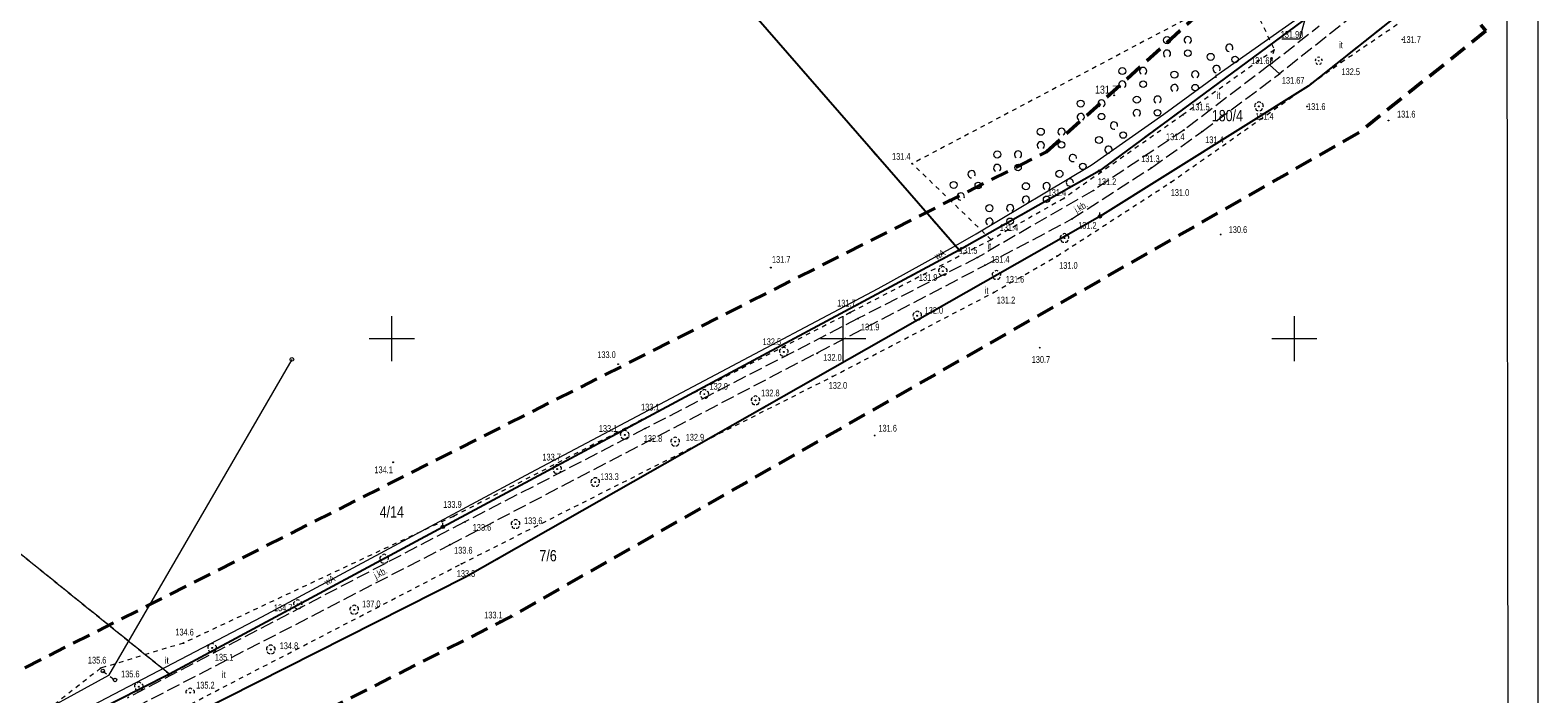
# Model space of a CAD drawing. Header units: metres. Extents: x 6443052 to 6445155, y 6013553 to 6014840.
# Tile 31 of 36: x 6444820 to 6445154, y 6014421 to 6014568. Entities that reach past the tile are written whole.
import ezdxf
from ezdxf.enums import TextEntityAlignment as Align

# ---------------------------------------------------------------- set-up
doc = ezdxf.new("R2010")
doc.units = ezdxf.units.M
doc.header["$MEASUREMENT"] = 0
for name, pattern in [('L_0_03', [2, 1, -1]), ('L_0_06', [4, 3, -1]), ('L_0_0C', [6, 4, -2]), ('L_0_56', [2.1, 1.4, -0.7]), ('L_0_AD', [0])]:
    doc.linetypes.add(name, pattern=pattern)
doc.layers.get('0').update_dxf_attribs({"linetype": 'CONTINUOUS', "lineweight": 18})
for name, color, linetype, lineweight in [('131_Punkt_osnowy_pomiarowej', 7, 'CONTINUOUS', 18), ('202_punkt_graniczny', 7, 'CONTINUOUS', 18), ('203_punkt_graniczny', 7, 'CONTINUOUS', 18), ('211_numer_dzialki_ewidencyjnej', 96, 'CONTINUOUS', 18), ('217_kontur_klasyfikacyjny', 3, 'L_0_06', 18), ('218_kontur_uzytku_gruntowego', 3, 'L_0_06', 18), ('219_dzialka_ewidencyjna', 96, 'CONTINUOUS', 25), ('drzewo_lisciaste', 96, 'CONTINUOUS', 18), ('j_bruk_pomiar', 7, 'L_0_06', 18), ('jezdnia', 7, 'L_0_06', 18), ('luk_G_DRO', 7, 'L_0_56', 18), ('luk_G_SIE_W', 5, 'CONTINUOUS', 18), ('pikieta_naturalna_Atr2', 7, 'CONTINUOUS', 18), ('pikieta_sztuczna_Atr2', 7, 'CONTINUOUS', 18), ('przewod_wodociagowy', 5, 'CONTINUOUS', 18), ('Ramka_wewn_nr_3_i_opis', 7, 'CONTINUOUS', 18), ('rzedna_Atr2', 30, 'CONTINUOUS', 18), ('siatka', 7, 'CONTINUOUS', 18), ('srednie_nap_pomiar', 1, 'L_0_AD', 18), ('uzytek_pomiar', 7, 'L_0_03', 18), ('wys_pomiar', 7, 'CONTINUOUS', 18), ('ZAKRES', 212, 'L_0_0C', 50)]:
    doc.layers.add(name, color=color, linetype=linetype, lineweight=lineweight)
doc.layers.add('ramka_zewn', color=212, linetype='CONTINUOUS', lineweight=18, plot=False)
doc.styles.add('Arial CE', font='Arial CE.ttf')
doc.linetypes.add('L_0_AD_SHX_E', pattern='A,0,-1.2,-2.4,-2.4,-2.4,-2.4,-2.4,[17,STARKOWO_STARKÓWKO.shx,S=0.1,R=0,X=0,Y=0],-2.4,[18,STARKOWO_STARKÓWKO.shx,S=0.1,R=0,X=0,Y=0],-2.4,[19,STARKOWO_STARKÓWKO.shx,S=0.1,R=0,X=0,Y=0],-2.4,-2.4,-1.2', length=24)
doc.linetypes.add('L_0_AD_SHX_S', pattern='A,0,-1.2,-2.4,-2.4,[13,STARKOWO_STARKÓWKO.shx,S=0.1,R=0,X=0,Y=0],-2.4,[14,STARKOWO_STARKÓWKO.shx,S=0.1,R=0,X=0,Y=0],-2.4,[15,STARKOWO_STARKÓWKO.shx,S=0.1,R=0,X=0,Y=0],-2.4,[16,STARKOWO_STARKÓWKO.shx,S=0.1,R=0,X=0,Y=0],-2.4,-2.4,-2.4,-2.4,-1.2', length=24)

msp = doc.modelspace()

# ---------------------------------------------------------------- hatches: boundary and pattern name
at = {"linetype": 'Continuous', "lineweight": 13}
for points in [[(6445123.94, 6014566.23, 1), (6445123.94, 6014566.41, 1)], [(6445094.49, 6014560.62, 1), (6445094.49, 6014560.8, 1)], [(6445110.36, 6014561.18, 1), (6445110.36, 6014561.36, 1)], [(6445096.67, 6014558.62, 1), (6445096.67, 6014558.8, 1)], [(6445060.07, 6014553.85, 1), (6445060.07, 6014554.03, 1)], [(6445092.15, 6014551.41, 1), (6445092.15, 6014551.59, 1)], [(6445102.8, 6014551.37, 1), (6445102.8, 6014551.55, 1)], [(6445075.31, 6014549.53, 1), (6445075.31, 6014549.71, 1)], [(6445120.84, 6014548.27, 1), (6445120.84, 6014548.45, 1)], [(6445075.52, 6014546.16, 1), (6445075.52, 6014546.34, 1)], [(6445079.54, 6014545.84, 1), (6445079.54, 6014546.02, 1)], [(6445015.3, 6014538.71, 1), (6445015.3, 6014538.89, 1)], [(6445068.3, 6014537.81, 1), (6445068.3, 6014537.99, 1)], [(6445072.61, 6014534.57, 1), (6445072.61, 6014534.75, 1)], [(6445048.87, 6014530.99, 1), (6445048.87, 6014531.17, 1)], [(6445055.46, 6014532.76, 1), (6445055.46, 6014532.94, 1)], [(6445050.69, 6014526.44, 1), (6445050.69, 6014526.62, 1)], [(6445032.79, 6014521.84, 1), (6445032.79, 6014522.02, 1)], [(6445083.66, 6014522.98, 1), (6445083.66, 6014523.16, 1)], [(6445029.75, 6014517.89, 1), (6445029.75, 6014518.07, 1)], [(6445047.43, 6014518.22, 1), (6445047.43, 6014518.4, 1)], [(6444983.97, 6014515.65, 1), (6444983.97, 6014515.83, 1)], [(6445022.09, 6014514.86, 1), (6445022.09, 6014515.04, 1)], [(6445031.44, 6014516.2, 1), (6445031.44, 6014516.38, 1)], [(6445033.98, 6014514.02, 1), (6445033.98, 6014514.2, 1)], [(6445033.43, 6014510.17, 1), (6445033.43, 6014510.35, 1)], [(6445001.54, 6014505.67, 1), (6445001.54, 6014505.85, 1)], [(6445003.25, 6014504.33, 1), (6445003.25, 6014504.51, 1)], [(6445016.43, 6014504.98, 1), (6445016.43, 6014505.16, 1)], [(6445043.55, 6014497.89, 1), (6445043.55, 6014498.07, 1)], [(6444950.16, 6014494.23, 1), (6444950.16, 6014494.41, 1)], [(6444986.84, 6014496.95, 1), (6444986.84, 6014497.13, 1)], [(6444994.26, 6014496.63, 1), (6444994.26, 6014496.81, 1)], [(6444997.62, 6014491.49, 1), (6444997.62, 6014491.67, 1)], [(6444969.24, 6014487.59, 1), (6444969.24, 6014487.77, 1)], [(6444980.57, 6014486.2, 1), (6444980.57, 6014486.38, 1)], [(6444955.46, 6014481.94, 1), (6444955.46, 6014482.12, 1)], [(6444951.59, 6014478.54, 1), (6444951.59, 6014478.72, 1)], [(6444956.13, 6014479.96, 1), (6444956.13, 6014480.14, 1)], [(6445006.99, 6014478.41, 1), (6445006.99, 6014478.59, 1)], [(6444962.79, 6014477.05, 1), (6444962.79, 6014477.23, 1)], [(6444900.3, 6014472.48, 1), (6444900.3, 6014472.66, 1)], [(6444936.63, 6014470.97, 1), (6444936.63, 6014471.15, 1)], [(6444945.08, 6014468.06, 1), (6444945.08, 6014468.24, 1)], [(6444913.64, 6014460.48, 1), (6444913.64, 6014460.66, 1)], [(6444916.19, 6014459.24, 1), (6444916.19, 6014459.42, 1)], [(6444927.41, 6014458.75, 1), (6444927.41, 6014458.93, 1)], [(6444912.84, 6014454.19, 1), (6444912.84, 6014454.37, 1)], [(6444915.44, 6014449.96, 1), (6444915.44, 6014450.14, 1)], [(6444879.17, 6014440.98, 1), (6444879.17, 6014441.16, 1)], [(6444891.66, 6014439.76, 1), (6444891.66, 6014439.94, 1)], [(6444924.01, 6014437.26, 1), (6444924.01, 6014437.44, 1)], [(6444853.82, 6014432.38, 1), (6444853.82, 6014432.56, 1)], [(6444860.19, 6014431.29, 1), (6444860.19, 6014431.47, 1)], [(6444873.16, 6014430.94, 1), (6444873.16, 6014431.12, 1)], [(6444835.46, 6014426.8, 1), (6444835.46, 6014426.98, 1)], [(6444838.64, 6014424.2, 1), (6444838.64, 6014424.38, 1)], [(6444855.29, 6014421.38, 1), (6444855.29, 6014421.56, 1)]]:
    msp.add_hatch(color=0, dxfattribs=at).paths.add_polyline_path(points)
at = {"linetype": 'Continuous', "lineweight": 18}
for points in [[(6445092.15, 6014551.4, 1), (6445092.15, 6014551.6, 1)], [(6445049.04, 6014522.19, 1), (6445049.04, 6014522.39, 1)], [(6445022.09, 6014514.85, 1), (6445022.09, 6014515.05, 1)], [(6445033.98, 6014514.01, 1), (6445033.98, 6014514.21, 1)], [(6445016.43, 6014504.97, 1), (6445016.43, 6014505.17, 1)], [(6444986.84, 6014496.94, 1), (6444986.84, 6014497.14, 1)], [(6444969.24, 6014487.58, 1), (6444969.24, 6014487.78, 1)], [(6444980.57, 6014486.19, 1), (6444980.57, 6014486.39, 1)], [(6444951.59, 6014478.53, 1), (6444951.59, 6014478.73, 1)], [(6444962.79, 6014477.04, 1), (6444962.79, 6014477.24, 1)], [(6444936.63, 6014470.96, 1), (6444936.63, 6014471.16, 1)], [(6444945.08, 6014468.05, 1), (6444945.08, 6014468.25, 1)], [(6444927.41, 6014458.74, 1), (6444927.41, 6014458.94, 1)], [(6444898.29, 6014451.05, 1), (6444898.29, 6014451.25, 1)], [(6444879.17, 6014440.97, 1), (6444879.17, 6014441.17, 1)], [(6444891.66, 6014439.75, 1), (6444891.66, 6014439.95, 1)], [(6444860.19, 6014431.28, 1), (6444860.19, 6014431.48, 1)], [(6444873.16, 6014430.93, 1), (6444873.16, 6014431.13, 1)], [(6444843.94, 6014422.69, 1), (6444843.94, 6014422.89, 1)], [(6444855.29, 6014421.37, 1), (6444855.29, 6014421.57, 1)]]:
    msp.add_hatch(color=0, dxfattribs=at).paths.add_polyline_path(points)
at = {"layer": '203_punkt_graniczny', "linetype": 'Continuous', "lineweight": 18}
for points in [[(6445103.07, 6014555.92, 1), (6445103.07, 6014556.01, 1)], [(6444916.31, 6014447.04, 1), (6444916.31, 6014447.12, 1)], [(6444850.73, 6014425.51, 1), (6444850.73, 6014425.61, 1)]]:
    msp.add_hatch(color=256, dxfattribs=at).paths.add_polyline_path(points)
at = {"layer": 'drzewo_lisciaste', "linetype": 'Continuous', "lineweight": 18}
msp.add_hatch(color=256, dxfattribs=at).paths.add_polyline_path([(6445105.39, 6014561.56, 1), (6445105.39, 6014561.66, 1)])

# ---------------------------------------------------------------- linework, layer by layer
at = {"color": 0, "linetype": 'Continuous', "lineweight": 13, "flags": 128}
msp.add_lwpolyline([(6445082.57, 6014558.53), (6445082.57, 6014557.83)], dxfattribs=at)
at = {"color": 0, "linetype": 'Continuous', "lineweight": 18}
for centre, radius in [((6445071.77, 6014566.2), 0.781), ((6445076.37, 6014563.3), 0.721), ((6445081.44, 6014562.48), 0.781), ((6445086.84, 6014561.89), 0.721), ((6445061.87, 6014559.33), 0.781), ((6445073.42, 6014558.55), 0.781), ((6445066.47, 6014556.43), 0.721), ((6445078.02, 6014555.65), 0.721), ((6445052.65, 6014552.12), 0.781), ((6445065.08, 6014552.99), 0.781), ((6445069.68, 6014550.09), 0.721), ((6445092.15, 6014551.5), 0.1), ((6445057.25, 6014549.22), 0.721), ((6445043.79, 6014545.87), 0.781), ((6445056.71, 6014544.04), 0.781), ((6445062.04, 6014545.15), 0.721), ((6445034.15, 6014540.83), 0.781), ((6445048.39, 6014542.97), 0.721), ((6445038.75, 6014537.93), 0.721), ((6445053.11, 6014538.2), 0.721), ((6445024.51, 6014534.08), 0.781), ((6445029.95, 6014533.96), 0.721), ((6445040.49, 6014533.79), 0.781), ((6445047.93, 6014536.54), 0.781), ((6445045.09, 6014530.89), 0.721), ((6445032.41, 6014528.92), 0.781), ((6445037.01, 6014526.02), 0.721), ((6445049.04, 6014522.29), 0.1), ((6445022.09, 6014514.95), 0.1), ((6445033.98, 6014514.11), 0.1), ((6445016.43, 6014505.07), 0.1), ((6444986.84, 6014497.04), 0.1), ((6444969.24, 6014487.68), 0.1), ((6444980.57, 6014486.29), 0.1), ((6444951.59, 6014478.63), 0.1), ((6444962.79, 6014477.14), 0.1), ((6444936.63, 6014471.06), 0.1), ((6444945.08, 6014468.15), 0.1), ((6444927.41, 6014458.84), 0.1), ((6444898.29, 6014451.15), 0.1), ((6444879.17, 6014441.07), 0.1), ((6444891.66, 6014439.85), 0.1), ((6444860.19, 6014431.38), 0.1), ((6444873.16, 6014431.03), 0.1), ((6444843.94, 6014422.79), 0.1), ((6444855.29, 6014421.47), 0.1)]:
    msp.add_circle(centre, radius, dxfattribs=at)
at = {"color": 0, "linetype": 'Continuous', "lineweight": 13}
for centre in [(6445123.94, 6014566.32), (6445094.49, 6014560.71), (6445110.36, 6014561.27), (6445096.67, 6014558.71), (6445060.07, 6014553.94), (6445092.15, 6014551.5), (6445102.8, 6014551.46), (6445075.31, 6014549.62), (6445120.84, 6014548.36), (6445075.52, 6014546.25), (6445079.54, 6014545.93), (6445015.3, 6014538.8), (6445068.3, 6014537.9), (6445072.61, 6014534.66), (6445048.87, 6014531.08), (6445055.46, 6014532.85), (6445050.69, 6014526.53), (6445032.79, 6014521.93), (6445083.66, 6014523.07), (6445029.75, 6014517.98), (6445047.43, 6014518.31), (6444983.97, 6014515.74), (6445022.09, 6014514.95), (6445031.44, 6014516.29), (6445033.98, 6014514.11), (6445033.43, 6014510.26), (6445001.54, 6014505.76), (6445003.25, 6014504.42), (6445016.43, 6014505.07), (6445043.55, 6014497.98), (6444950.16, 6014494.32), (6444986.84, 6014497.04), (6444994.26, 6014496.72), (6444997.62, 6014491.58), (6444969.24, 6014487.68), (6444980.57, 6014486.29), (6444955.46, 6014482.03), (6444951.59, 6014478.63), (6444956.13, 6014480.05), (6445006.99, 6014478.5), (6444962.79, 6014477.14), (6444900.3, 6014472.57), (6444936.63, 6014471.06), (6444945.08, 6014468.15), (6444913.64, 6014460.57), (6444916.19, 6014459.33), (6444927.41, 6014458.84), (6444912.84, 6014454.28), (6444915.44, 6014450.05), (6444879.17, 6014441.07), (6444891.66, 6014439.85), (6444924.01, 6014437.35), (6444853.82, 6014432.47), (6444860.19, 6014431.38), (6444873.16, 6014431.03), (6444835.46, 6014426.89), (6444838.64, 6014424.29), (6444855.29, 6014421.47)]:
    msp.add_circle(centre, 0.0906, dxfattribs=at)
at = {"color": 0, "linetype": 'Continuous', "lineweight": 18}
for centre, radius, start, end in [((6445076.37, 6014566.2), 0.8, 299.7449, 240.2551), ((6445085.57, 6014564.49), 0.8, 325.7449, 266.2551), ((6445071.77, 6014563.2), 0.8, 305.5377, 240.2551), ((6445066.47, 6014559.33), 0.8, 299.7449, 240.2551), ((6445078.02, 6014558.55), 0.8, 299.7449, 240.2551), ((6445082.75, 6014559.78), 0.8, 331.5377, 266.2551), ((6445061.87, 6014556.33), 0.8, 305.5377, 240.2551), ((6445073.42, 6014555.55), 0.8, 305.5377, 240.2551), ((6445057.25, 6014552.12), 0.8, 299.7449, 240.2551), ((6445065.08, 6014549.99), 0.8, 305.5377, 240.2551), ((6445069.68, 6014552.99), 0.8, 299.7449, 240.2551), ((6445091.67, 6014551.66), 0.49, 110.2826, 214.3302), ((6445091.86, 6014551.09), 0.5, 181.1458, 285.1541), ((6445092.15, 6014552), 0.5, 38.4802, 141.5198), ((6445092.44, 6014551.09), 0.5, 254.8459, 358.8542), ((6445092.63, 6014551.66), 0.49, 325.6698, 69.7174), ((6445052.65, 6014549.12), 0.8, 305.5377, 240.2551), ((6445060.02, 6014547.24), 0.8, 343.7449, 284.2551), ((6445048.39, 6014545.87), 0.8, 299.7449, 240.2551), ((6445038.75, 6014540.83), 0.8, 299.7449, 240.2551), ((6445043.79, 6014542.87), 0.8, 305.5377, 240.2551), ((6445050.89, 6014540.06), 0.8, 349.7449, 290.2551), ((6445058.8, 6014541.88), 0.8, 349.5377, 284.2551), ((6445034.15, 6014537.83), 0.8, 305.5377, 240.2551), ((6445028.45, 6014536.45), 0.8, 330.7449, 271.2551), ((6445045.09, 6014533.79), 0.8, 299.7449, 240.2551), ((6445050.23, 6014534.61), 0.8, 355.5377, 290.2551), ((6445026.06, 6014531.51), 0.8, 336.5377, 271.2551), ((6445040.49, 6014530.79), 0.8, 305.5377, 240.2551), ((6445037.01, 6014528.92), 0.8, 299.7449, 240.2551), ((6445032.41, 6014525.92), 0.8, 305.5377, 240.2551), ((6445048.56, 6014522.45), 0.49, 110.2826, 214.3302), ((6445048.75, 6014521.88), 0.5, 181.1458, 285.1541), ((6445049.04, 6014522.79), 0.5, 38.4802, 141.5198), ((6445049.33, 6014521.88), 0.5, 254.8459, 358.8542), ((6445049.52, 6014522.45), 0.49, 325.6698, 69.7174), ((6445021.61, 6014515.11), 0.49, 110.2826, 214.3302), ((6445021.8, 6014514.54), 0.5, 181.1458, 285.1541), ((6445022.09, 6014515.45), 0.5, 38.4802, 141.5198), ((6445022.38, 6014514.54), 0.5, 254.8459, 358.8542), ((6445022.57, 6014515.11), 0.49, 325.6698, 69.7174), ((6445033.5, 6014514.27), 0.49, 110.2826, 214.3302), ((6445033.98, 6014514.61), 0.5, 38.4802, 141.5198), ((6445034.46, 6014514.27), 0.49, 325.6698, 69.7174), ((6445033.69, 6014513.7), 0.5, 181.1458, 285.1541), ((6445034.27, 6014513.7), 0.5, 254.8459, 358.8542), ((6445015.95, 6014505.23), 0.49, 110.2826, 214.3302), ((6445016.14, 6014504.66), 0.5, 181.1458, 285.1541), ((6445016.43, 6014505.57), 0.5, 38.4802, 141.5198), ((6445016.72, 6014504.66), 0.5, 254.8459, 358.8542), ((6445016.91, 6014505.23), 0.49, 325.6698, 69.7174), ((6444986.36, 6014497.2), 0.49, 110.2826, 214.3302), ((6444986.84, 6014497.54), 0.5, 38.4802, 141.5198), ((6444987.32, 6014497.2), 0.49, 325.6698, 69.7174), ((6444986.55, 6014496.63), 0.5, 181.1458, 285.1541), ((6444987.13, 6014496.63), 0.5, 254.8459, 358.8542), ((6444968.76, 6014487.84), 0.49, 110.2826, 214.3302), ((6444969.24, 6014488.18), 0.5, 38.4802, 141.5198), ((6444969.72, 6014487.84), 0.49, 325.6698, 69.7174), ((6444968.95, 6014487.27), 0.5, 181.1458, 285.1541), ((6444969.53, 6014487.27), 0.5, 254.8459, 358.8542), ((6444980.09, 6014486.45), 0.49, 110.2826, 214.3302), ((6444980.28, 6014485.88), 0.5, 181.1458, 285.1541), ((6444980.57, 6014486.79), 0.5, 38.4802, 141.5198), ((6444980.86, 6014485.88), 0.5, 254.8459, 358.8542), ((6444981.05, 6014486.45), 0.49, 325.6698, 69.7174), ((6444951.11, 6014478.79), 0.49, 110.2826, 214.3302), ((6444951.3, 6014478.22), 0.5, 181.1458, 285.1541), ((6444951.59, 6014479.13), 0.5, 38.4802, 141.5198), ((6444951.88, 6014478.22), 0.5, 254.8459, 358.8542), ((6444952.07, 6014478.79), 0.49, 325.6698, 69.7174), ((6444962.31, 6014477.3), 0.49, 110.2826, 214.3302), ((6444962.79, 6014477.64), 0.5, 38.4802, 141.5198), ((6444963.27, 6014477.3), 0.49, 325.6698, 69.7174), ((6444962.5, 6014476.73), 0.5, 181.1458, 285.1541), ((6444963.08, 6014476.73), 0.5, 254.8459, 358.8542), ((6444936.15, 6014471.22), 0.49, 110.2826, 214.3302), ((6444936.34, 6014470.65), 0.5, 181.1458, 285.1541), ((6444936.63, 6014471.56), 0.5, 38.4802, 141.5198), ((6444936.92, 6014470.65), 0.5, 254.8459, 358.8542), ((6444937.11, 6014471.22), 0.49, 325.6698, 69.7174), ((6444944.6, 6014468.31), 0.49, 110.2826, 214.3302), ((6444944.79, 6014467.74), 0.5, 181.1458, 285.1541), ((6444945.08, 6014468.65), 0.5, 38.4802, 141.5198), ((6444945.37, 6014467.74), 0.5, 254.8459, 358.8542), ((6444945.56, 6014468.31), 0.49, 325.6698, 69.7174), ((6444926.93, 6014459), 0.49, 110.2826, 214.3302), ((6444927.12, 6014458.43), 0.5, 181.1458, 285.1541), ((6444927.41, 6014459.34), 0.5, 38.4802, 141.5198), ((6444927.7, 6014458.43), 0.5, 254.8459, 358.8542), ((6444927.89, 6014459), 0.49, 325.6698, 69.7174), ((6444897.81, 6014451.31), 0.49, 110.2826, 214.3302), ((6444898, 6014450.74), 0.5, 181.1458, 285.1541), ((6444898.29, 6014451.65), 0.5, 38.4802, 141.5198), ((6444898.58, 6014450.74), 0.5, 254.8459, 358.8542), ((6444898.77, 6014451.31), 0.49, 325.6698, 69.7174), ((6444878.69, 6014441.23), 0.49, 110.2826, 214.3302), ((6444878.88, 6014440.66), 0.5, 181.1458, 285.1541), ((6444879.17, 6014441.57), 0.5, 38.4802, 141.5198), ((6444879.46, 6014440.66), 0.5, 254.8459, 358.8542), ((6444879.65, 6014441.23), 0.49, 325.6698, 69.7174), ((6444891.66, 6014440.35), 0.5, 38.4802, 141.5198), ((6444891.18, 6014440.01), 0.49, 110.2826, 214.3302), ((6444891.37, 6014439.44), 0.5, 181.1458, 285.1541), ((6444891.95, 6014439.44), 0.5, 254.8459, 358.8542), ((6444892.14, 6014440.01), 0.49, 325.6698, 69.7174), ((6444859.71, 6014431.54), 0.49, 110.2826, 214.3302), ((6444859.9, 6014430.97), 0.5, 181.1458, 285.1541), ((6444860.19, 6014431.88), 0.5, 38.4802, 141.5198), ((6444860.48, 6014430.97), 0.5, 254.8459, 358.8542), ((6444860.67, 6014431.54), 0.49, 325.6698, 69.7174), ((6444872.68, 6014431.19), 0.49, 110.2826, 214.3302), ((6444872.87, 6014430.62), 0.5, 181.1458, 285.1541), ((6444873.16, 6014431.53), 0.5, 38.4802, 141.5198), ((6444873.45, 6014430.62), 0.5, 254.8459, 358.8542), ((6444873.64, 6014431.19), 0.49, 325.6698, 69.7174), ((6444843.46, 6014422.95), 0.49, 110.2826, 214.3302), ((6444843.65, 6014422.38), 0.5, 181.1458, 285.1541), ((6444843.94, 6014423.29), 0.5, 38.4802, 141.5198), ((6444844.23, 6014422.38), 0.5, 254.8459, 358.8542), ((6444844.42, 6014422.95), 0.49, 325.6698, 69.7174), ((6444854.81, 6014421.63), 0.49, 110.2826, 214.3302), ((6444855.29, 6014421.97), 0.5, 38.4802, 141.5198), ((6444855.77, 6014421.63), 0.49, 325.6698, 69.7174)]:
    msp.add_arc(centre, radius, start, end, dxfattribs=at)
at = {"layer": '131_Punkt_osnowy_pomiarowej', "linetype": 'Continuous', "lineweight": 18}
for p, q in [((6445056.9, 6014527.49), (6445056.9, 6014527.99)), ((6444911.29, 6014458.61), (6444911.29, 6014459.11))]:
    msp.add_line(p, q, dxfattribs=at)
at = {"layer": '131_Punkt_osnowy_pomiarowej', "lineweight": 18}
for centre in [(6445056.9, 6014527.11), (6444911.29, 6014458.23)]:
    msp.add_circle(centre, 0.375, dxfattribs=at)
at = {"layer": '202_punkt_graniczny', "lineweight": 18}
for centre in [(6445056.78, 6014537.19), (6445056.88, 6014527.09), (6445025.73, 6014519.58), (6444911.27, 6014458.21)]:
    msp.add_circle(centre, 0.25, dxfattribs=at)
at = {"layer": '203_punkt_graniczny', "lineweight": 18}
for centre in [(6445103.07, 6014555.97), (6444916.31, 6014447.08), (6444850.73, 6014425.56)]:
    msp.add_circle(centre, 0.045, dxfattribs=at)
at = {"layer": '217_kontur_klasyfikacyjny', "lineweight": 18}
for p, q in [((6444946.67, 6014610.45), (6445025.73, 6014519.58)), ((6445025.73, 6014519.58), (6444946.67, 6014610.45)), ((6445142.15, 6014587.14), (6445103.07, 6014555.97)), ((6445056.78, 6014537.19), (6445103.37, 6014571.58)), ((6445103.07, 6014555.97), (6445056.88, 6014527.09)), ((6445025.73, 6014519.58), (6445056.78, 6014537.19)), ((6445056.88, 6014527.09), (6444916.31, 6014447.08)), ((6444911.27, 6014458.21), (6445025.73, 6014519.58)), ((6444850.73, 6014425.56), (6444911.27, 6014458.21))]:
    msp.add_line(p, q, dxfattribs=at)
at = {"layer": '218_kontur_uzytku_gruntowego', "lineweight": 18}
for p, q in [((6444946.67, 6014610.45), (6445025.73, 6014519.58)), ((6445025.73, 6014519.58), (6444946.67, 6014610.45)), ((6445103.07, 6014555.97), (6445142.15, 6014587.14)), ((6445142.15, 6014587.14), (6445103.07, 6014555.97)), ((6445103.37, 6014571.58), (6445056.78, 6014537.19)), ((6445056.78, 6014537.19), (6445103.37, 6014571.58)), ((6445056.88, 6014527.09), (6445103.07, 6014555.97)), ((6445103.07, 6014555.97), (6445056.88, 6014527.09)), ((6445056.78, 6014537.19), (6445025.73, 6014519.58)), ((6445025.73, 6014519.58), (6445056.78, 6014537.19)), ((6444916.31, 6014447.08), (6445056.88, 6014527.09)), ((6445056.88, 6014527.09), (6444916.31, 6014447.08)), ((6445025.73, 6014519.58), (6444911.27, 6014458.21)), ((6444911.27, 6014458.21), (6445025.73, 6014519.58)), ((6444911.27, 6014458.21), (6444850.73, 6014425.56)), ((6444850.73, 6014425.56), (6444911.27, 6014458.21))]:
    msp.add_line(p, q, dxfattribs=at)
at = {"layer": '219_dzialka_ewidencyjna', "linetype": 'Continuous', "lineweight": 25}
for p, q in [((6445025.73, 6014519.58), (6444946.67, 6014610.45)), ((6445142.15, 6014587.14), (6445103.07, 6014555.97)), ((6445103.37, 6014571.58), (6445056.78, 6014537.19)), ((6445103.07, 6014555.97), (6445056.88, 6014527.09)), ((6445056.78, 6014537.19), (6445025.73, 6014519.58)), ((6445056.88, 6014527.09), (6444916.31, 6014447.08)), ((6445025.73, 6014519.58), (6444911.27, 6014458.21)), ((6444911.27, 6014458.21), (6444850.73, 6014425.56))]:
    msp.add_line(p, q, dxfattribs=at)
at = {"layer": 'drzewo_lisciaste', "lineweight": 18}
msp.add_circle((6445105.39, 6014561.61), 0.05, dxfattribs=at)
for centre, start, end in [((6445105.01, 6014561.73), 121.308, 202.548), ((6445105.15, 6014561.29), 193.221, 274.871), ((6445105.39, 6014562.01), 49.272, 130.728), ((6445105.62, 6014561.29), 265.129, 346.779), ((6445105.77, 6014561.73), 337.452, 58.692)]:
    msp.add_arc(centre, 0.4, start, end, dxfattribs=at)
at = {"layer": 'j_bruk_pomiar', "lineweight": 18}
for p, q in [((6445094.49, 6014560.71), (6445075.52, 6014546.25)), ((6445079.54, 6014545.93), (6445096.67, 6014558.71)), ((6445075.52, 6014546.25), (6445055.46, 6014532.85)), ((6445068.3, 6014537.9), (6445079.54, 6014545.93)), ((6445050.69, 6014526.53), (6445068.3, 6014537.9)), ((6445055.46, 6014532.85), (6445029.75, 6014517.98)), ((6445031.44, 6014516.29), (6445050.69, 6014526.53)), ((6445029.75, 6014517.98), (6445003.25, 6014504.42)), ((6444912.84, 6014454.28), (6445031.44, 6014516.29)), ((6445003.25, 6014504.42), (6444956.13, 6014480.05)), ((6444956.13, 6014480.05), (6444916.19, 6014459.33)), ((6444916.19, 6014459.33), (6444841.4, 6014420.28)), ((6444843.17, 6014418.25), (6444912.84, 6014454.28))]:
    msp.add_line(p, q, dxfattribs=at)
at = {"layer": 'jezdnia', "lineweight": 18}
for p, q in [((6445116.42, 6014574.35), (6445096.67, 6014558.71)), ((6445094.49, 6014560.71), (6445105.48, 6014569.33)), ((6445096.67, 6014558.71), (6445094.49, 6014560.71))]:
    msp.add_line(p, q, dxfattribs=at)
at = {"layer": 'luk_G_SIE_W', "linetype": 'Continuous', "lineweight": 18}
for p, q in [((6445071.09, 6014549.78), (6445082.57, 6014558.18)), ((6445054.99, 6014538.49), (6445071.09, 6014549.78)), ((6445029.49, 6014523.26), (6445054.99, 6014538.49)), ((6445024.42, 6014520.32), (6445029.49, 6014523.26)), ((6445007.73, 6014511.13), (6445024.42, 6014520.32)), ((6444930.82, 6014470.32), (6445007.73, 6014511.13)), ((6444871.2, 6014438.3), (6444930.82, 6014470.32))]:
    msp.add_line(p, q, dxfattribs=at)
at = {"layer": 'przewod_wodociagowy', "linetype": 'Continuous', "lineweight": 18}
msp.add_line((6445101.99, 6014571.9), (6445082.57, 6014558.18), dxfattribs=at)
at = {"layer": 'Ramka_wewn_nr_3_i_opis', "linetype": 'Continuous', "lineweight": 18}
msp.add_line((6445146.7, 6014832.3), (6445147.47, 6014257.9), dxfattribs=at)
at = {"layer": 'ramka_zewn', "linetype": 'Continuous', "lineweight": 13}
msp.add_line((6445153.95, 6014838.96), (6445153.95, 6014250.91), dxfattribs=at)
at = {"layer": 'rzedna_Atr2', "color": 7, "linetype": 'Continuous', "lineweight": 18}
for p, q in [((6445102.28, 6014570.8), (6445101.16, 6014566.44)), ((6445101.16, 6014566.44), (6445097.23, 6014566.42))]:
    msp.add_line(p, q, dxfattribs=at)
at = {"layer": 'siatka', "color": 7, "linetype": 'Continuous', "lineweight": 13}
for p, q in [((6444900, 6014495), (6444900, 6014505)), ((6445000, 6014495), (6445000, 6014505)), ((6445100, 6014495), (6445100, 6014505)), ((6444895, 6014500), (6444905, 6014500)), ((6444995, 6014500), (6445005, 6014500)), ((6445095, 6014500), (6445105, 6014500))]:
    msp.add_line(p, q, dxfattribs=at)
at = {"layer": 'uzytek_pomiar', "lineweight": 18}
for p, q in [((6445088.02, 6014579.8), (6445095.56, 6014564.05)), ((6445075.5, 6014570.6), (6445015.3, 6014538.8)), ((6445110.36, 6014561.27), (6445123.42, 6014570.15)), ((6445072.61, 6014534.66), (6445110.36, 6014561.27)), ((6445095.56, 6014564.05), (6445075.31, 6014549.62)), ((6445095.48, 6014564.1), (6445094.49, 6014560.71)), ((6445075.31, 6014549.62), (6445048.87, 6014531.08)), ((6445032.79, 6014521.93), (6445015.3, 6014538.8)), ((6445047.43, 6014518.31), (6445072.61, 6014534.66)), ((6445048.87, 6014531.08), (6445032.79, 6014521.93)), ((6445032.79, 6014521.93), (6445001.54, 6014505.76)), ((6445033.43, 6014510.26), (6445047.43, 6014518.31)), ((6444997.62, 6014491.58), (6445033.43, 6014510.26)), ((6445001.54, 6014505.76), (6444955.46, 6014482.03)), ((6444915.44, 6014450.05), (6444997.62, 6014491.58)), ((6444955.46, 6014482.03), (6444913.64, 6014460.57)), ((6444913.64, 6014460.57), (6444853.82, 6014432.47)), ((6444844.88, 6014413.47), (6444915.44, 6014450.05))]:
    msp.add_line(p, q, dxfattribs=at)
at = {"layer": 'ZAKRES', "lineweight": 50}
for p, q in [((6445084.59, 6014639.49), (6445142.45, 6014568.23)), ((6445045.08, 6014541.42), (6445083.18, 6014575.99)), ((6445142.45, 6014568.23), (6445114.23, 6014545.65)), ((6445114.23, 6014545.65), (6444926.55, 6014438.41))]:
    msp.add_line(p, q, dxfattribs=at)

# ---------------------------------------------------------------- texts
at = {"layer": '211_numer_dzialki_ewidencyjnej', "style": 'Arial CE', "width": 0.79}
for s, p in [('180/4', (6445081.7, 6014550.7)), ('4/14', (6444897.3, 6014462.8)), ('7/6', (6444932.7, 6014453.1))]:
    msp.add_text(s, height=2.5, dxfattribs=at).set_placement(p, align=Align.TOP_LEFT)
at = {"layer": 'luk_G_DRO', "style": 'Arial CE', "width": 0.78}
for rotation, p in [(30.4, (6445051, 6014529.1)), (27.4, (6444895.8, 6014448))]:
    msp.add_text('j.kb.', height=1.5, rotation=rotation, dxfattribs=at).set_placement(p, align=Align.TOP_LEFT)
at = {"layer": 'luk_G_SIE_W', "style": 'Arial CE', "width": 0.78}
for rotation, p in [(30.7, (6445020.06, 6014518.7)), (30.1, (6444884.85, 6014446.5))]:
    msp.add_text('wA', height=1.5, rotation=rotation, dxfattribs=at).set_placement(p, align=Align.TOP_LEFT)
at = {"layer": 'pikieta_naturalna_Atr2', "style": 'Arial CE', "width": 0.78}
for s, p in [('131.7', (6445123.94, 6014567.07)), ('131.6', (6445102.8, 6014552.21))]:
    msp.add_text(s, height=1.5, dxfattribs=at).set_placement(p, align=Align.TOP_LEFT)
at = {"layer": 'pikieta_sztuczna_Atr2', "style": 'Arial CE', "width": 0.78}
for s, p in [('131.68', (6445090.39, 6014562.41)), ('131.67', (6445097.23, 6014558.02))]:
    msp.add_text(s, height=1.5, dxfattribs=at).set_placement(p, align=Align.TOP_LEFT)
at = {"layer": 'rzedna_Atr2', "color": 7, "style": 'Arial CE', "width": 0.78}
msp.add_text('131.90', height=1.5, dxfattribs=at).set_placement((6445096.97, 6014568.21), align=Align.TOP_LEFT)
at = {"layer": 'uzytek_pomiar', "style": 'Arial CE'}
for width, p in [(0.78, (6445109.91, 6014565.9)), (0.78, (6445082.77, 6014554.67)), (0.78, (6445031.96, 6014521.26)), (0.78, (6445031.4, 6014511.44)), (0.83, (6444849.68, 6014429.37)), (0.83, (6444862.31, 6014426.24))]:
    msp.add_text('it', height=1.5, dxfattribs=dict(at, width=width)).set_placement(p, align=Align.TOP_LEFT)
at = {"layer": 'wys_pomiar', "style": 'Arial CE', "width": 0.78}
for s, height, p in [('132.5', 1.5, (6445110.44, 6014559.94)), ('131.7', 1.8, (6445055.82, 6014556.11)), ('131.5', 1.5, (6445077.15, 6014552.12)), ('131.4', 1.5, (6445091.32, 6014550.05)), ('131.6', 1.5, (6445122.74, 6014550.52)), ('131.4', 1.5, (6445071.54, 6014545.51)), ('131.4', 1.5, (6445080.23, 6014544.84)), ('131.4', 1.5, (6445010.84, 6014541.16)), ('131.3', 1.5, (6445066.05, 6014540.63)), ('131.2', 1.5, (6445056.43, 6014535.55)), ('131.4', 1.5, (6445045.33, 6014533.14)), ('131.0', 1.5, (6445072.6, 6014533.14)), ('131.4', 1.5, (6445034.7, 6014525.39)), ('131.2', 1.5, (6445052.08, 6014525.86)), ('130.6', 1.5, (6445085.44, 6014524.92)), ('131.7', 1.5, (6444984.23, 6014518.3)), ('131.5', 1.5, (6445025.68, 6014520.31)), ('131.4', 1.5, (6445032.77, 6014518.31)), ('131.9', 1.5, (6445016.79, 6014514.3)), ('131.0', 1.5, (6445047.87, 6014516.97)), ('131.6', 1.5, (6445036.04, 6014513.9)), ('131.7', 1.5, (6444998.67, 6014508.61)), ('131.2', 1.5, (6445034.04, 6014509.28)), ('132.0', 1.5, (6445018.06, 6014507.01)), ('131.9', 1.5, (6445003.95, 6014503.33)), ('132.5', 1.5, (6444982.16, 6014500.06)), ('133.0', 1.5, (6444945.52, 6014497.18)), ('132.0', 1.5, (6444995.59, 6014496.58)), ('130.7', 1.5, (6445041.79, 6014496.11)), ('132.9', 1.5, (6444970.39, 6014490.16)), ('132.8', 1.5, (6444981.82, 6014488.69)), ('132.0', 1.5, (6444996.8, 6014490.36)), ('133.1', 1.5, (6444955.22, 6014485.55)), ('133.1', 1.5, (6444945.86, 6014480.81)), ('131.6', 1.5, (6445007.82, 6014480.87)), ('132.8', 1.5, (6444955.82, 6014478.6)), ('132.9', 1.5, (6444965.11, 6014478.87)), ('133.7', 1.5, (6444933.36, 6014474.46)), ('134.1', 1.5, (6444896.13, 6014471.65)), ('133.3', 1.5, (6444946.19, 6014470.12)), ('133.9', 1.5, (6444911.37, 6014463.96)), ('133.6', 1.5, (6444917.92, 6014458.88)), ('133.6', 1.5, (6444929.28, 6014460.35)), ('133.6', 1.5, (6444913.78, 6014453.81)), ('133.3', 1.5, (6444914.38, 6014448.66)), ('134.7', 1.5, (6444873.87, 6014441.04)), ('137.0', 1.5, (6444893.39, 6014441.91)), ('133.1', 1.5, (6444920.46, 6014439.43)), ('134.6', 1.5, (6444852.02, 6014435.65)), ('134.8', 1.5, (6444875.14, 6014432.62)), ('135.6', 1.5, (6444832.64, 6014429.43)), ('135.1', 1.5, (6444860.77, 6014430.08)), ('135.6', 1.5, (6444839.99, 6014426.36)), ('135.2', 1.5, (6444856.63, 6014423.88))]:
    msp.add_text(s, height=height, dxfattribs=at).set_placement(p, align=Align.TOP_LEFT)

# ---------------------------------------------------------------- wipeouts: each hides what was drawn before it
at = {"color": 0, "linetype": 'Continuous', "lineweight": 13}
msp.add_wipeout([(6444877.84, 6014494.98), (6444878.04, 6014495.03), (6444878.19, 6014495.18), (6444878.24, 6014495.38), (6444878.19, 6014495.58), (6444878.04, 6014495.73), (6444877.84, 6014495.78), (6444877.64, 6014495.73), (6444877.49, 6014495.58), (6444877.44, 6014495.38), (6444877.49, 6014495.18), (6444877.64, 6014495.03)], dxfattribs=at)

# ---------------------------------------------------------------- next in the draw order: linework, layer by layer
msp.add_circle((6444877.84, 6014495.38), 0.4, dxfattribs=at)
at = {"layer": 'srednie_nap_pomiar', "linetype": 'L_0_AD_SHX_S'}
msp.add_line((6444877.84, 6014495.38), (6444857.53, 6014460.33), dxfattribs=at)

# ---------------------------------------------------------------- next in the draw order: wipeouts: each hides what was drawn before it
at = {"color": 0, "linetype": 'Continuous', "lineweight": 13}
for points in [[(6444835.95, 6014425.87), (6444836.15, 6014425.92), (6444836.3, 6014426.07), (6444836.35, 6014426.27), (6444836.3, 6014426.47), (6444836.15, 6014426.62), (6444835.95, 6014426.67), (6444835.75, 6014426.62), (6444835.6, 6014426.47), (6444835.55, 6014426.27), (6444835.6, 6014426.07), (6444835.75, 6014425.92)], [(6444838.64, 6014423.89), (6444838.84, 6014423.94), (6444838.99, 6014424.09), (6444839.04, 6014424.29), (6444838.99, 6014424.49), (6444838.84, 6014424.64), (6444838.64, 6014424.69), (6444838.44, 6014424.64), (6444838.29, 6014424.49), (6444838.24, 6014424.29), (6444838.29, 6014424.09), (6444838.44, 6014423.94)]]:
    msp.add_wipeout(points, dxfattribs=at)

# ---------------------------------------------------------------- next in the draw order: linework, layer by layer
for centre in [(6444835.95, 6014426.27), (6444838.64, 6014424.29)]:
    msp.add_circle(centre, 0.4, dxfattribs=at)
at = {"layer": '217_kontur_klasyfikacyjny', "lineweight": 18}
for p, q in [((6444850.73, 6014425.56), (6444753.61, 6014504.02)), ((6444753.61, 6014504.02), (6444850.73, 6014425.56)), ((6444916.31, 6014447.08), (6444778.5, 6014377.44)), ((6444775.39, 6014387.51), (6444850.73, 6014425.56))]:
    msp.add_line(p, q, dxfattribs=at)
at = {"layer": '218_kontur_uzytku_gruntowego', "lineweight": 18}
for p, q in [((6444850.73, 6014425.56), (6444753.61, 6014504.02)), ((6444753.61, 6014504.02), (6444850.73, 6014425.56)), ((6444778.5, 6014377.44), (6444916.31, 6014447.08)), ((6444916.31, 6014447.08), (6444778.5, 6014377.44)), ((6444850.73, 6014425.56), (6444775.39, 6014387.51)), ((6444775.39, 6014387.51), (6444850.73, 6014425.56))]:
    msp.add_line(p, q, dxfattribs=at)
at = {"layer": '219_dzialka_ewidencyjna', "linetype": 'Continuous', "lineweight": 25}
for p, q in [((6444916.31, 6014447.08), (6444778.5, 6014377.44)), ((6444850.73, 6014425.56), (6444775.39, 6014387.51))]:
    msp.add_line(p, q, dxfattribs=at)
at = {"layer": 'luk_G_SIE_W', "linetype": 'Continuous', "lineweight": 18}
msp.add_line((6444828.62, 6014416.05), (6444871.2, 6014438.3), dxfattribs=at)
at = {"layer": 'srednie_nap_pomiar', "linetype": 'Continuous'}
for p, q in [((6444877.84, 6014495.38), (6444837.22, 6014425.28)), ((6444837.22, 6014425.28), (6444694.91, 6014347.48))]:
    msp.add_line(p, q, dxfattribs=at)
at = {"layer": 'srednie_nap_pomiar', "linetype": 'L_0_AD_SHX_E'}
msp.add_line((6444857.53, 6014460.33), (6444837.22, 6014425.28), dxfattribs=at)
at = {"layer": 'srednie_nap_pomiar', "linetype": 'L_0_AD_SHX_S'}
msp.add_line((6444837.22, 6014425.28), (6444766.07, 6014386.38), dxfattribs=at)
at = {"layer": 'uzytek_pomiar', "lineweight": 18}
for p, q in [((6444853.82, 6014432.47), (6444835.46, 6014426.89)), ((6444835.46, 6014426.89), (6444822.85, 6014416.97)), ((6444835.95, 6014426.27), (6444838.64, 6014424.29))]:
    msp.add_line(p, q, dxfattribs=at)
at = {"layer": 'ZAKRES', "lineweight": 50}
for p, q in [((6444781.21, 6014408.07), (6445045.08, 6014541.42)), ((6444926.55, 6014438.41), (6444833.42, 6014391.14))]:
    msp.add_line(p, q, dxfattribs=at)

doc.saveas('drawing.dxf')
